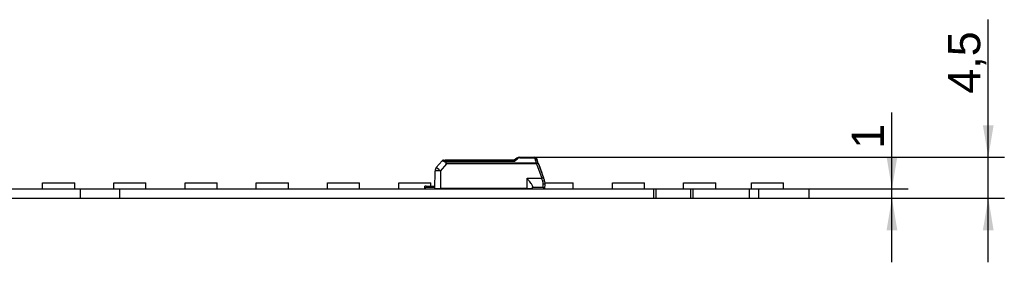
# Model space of a CAD drawing. Header units: millimetres. Extents: x 7 to 819, y 6 to 587.
# Tile 18 of 19: x 566 to 674, y 169 to 196. Entities that reach past the tile are written whole.
import ezdxf
from ezdxf.enums import TextEntityAlignment as Align

# ---------------------------------------------------------------- set-up
doc = ezdxf.new("R2010")
doc.units = ezdxf.units.MM
doc.layers.add('Default', color=7, linetype='Continuous')
doc.layers.add('LINLED_560X20MM_', color=7, linetype='Continuous')
doc.styles.add('SEACAD_Arial', font='arial.ttf')
doc.dimstyles.new('ISO', dxfattribs={"dimtxt": 3.5, "dimasz": 3.5, "dimexe": 1.75, "dimexo": 0, "dimgap": 0.875, "dimtad": 1, "dimtxsty": 'SEACAD_Arial', "dimblk1": '_SE_FILLED', "dimblk2": '_SE_FILLED', "dimsah": 1, "dimcen": 1.75, "dimadec": 0, "dimazin": 0, "dimtfac": 0.5, "dimtdec": 3, "dimtmove": 0, "dimatfit": 3, "dimfxl": 1, "dimarcsym": 0})

# ---------------------------------------------------------------- blocks, each defined once
blk = doc.blocks.new('SE')
at = {"layer": 'LINLED_560X20MM_', "color": 7, "linetype": 'Continuous'}
for p, q in [((611.6, 179.78), (612.23, 180.52)), ((612.38, 180.59), (612.61, 180.59)), ((612.61, 180.48), (612.61, 180.59)), ((620.08, 180.59), (612.61, 180.59)), ((612.61, 180.48), (620.14, 180.48)), ((619.88, 180.59), (618.75, 180.59)), ((620.36, 180.78), (620.08, 180.59)), ((620.08, 180.59), (620.08, 180.59)), ((620.7, 180.89), (622.34, 180.89)), ((620.7, 180.89), (620.7, 180.84)), ((620.7, 180.84), (622.34, 180.84)), ((622.34, 180.84), (622.34, 180.89)), ((622.42, 180.6), (622.34, 180.84)), ((611.45, 177.49), (611.46, 179.39)), ((612.06, 179.39), (612.05, 177.49)), ((612.06, 179.39), (612.74, 180.19)), ((622.52, 180.24), (612.74, 180.24)), ((612.74, 180.24), (612.74, 180.19)), ((622.52, 180.19), (612.74, 180.19)), ((622.52, 180.19), (622.52, 180.24)), ((622.52, 180.19), (623.11, 178.6)), ((622.71, 180.26), (623.29, 178.66)), ((622.77, 180.09), (623.1, 179.19)), ((621.5, 177.49), (621.5, 178.6)), ((621.5, 178.6), (623.11, 178.6)), ((623.2, 178.27), (623.22, 178.28)), ((623.39, 178.41), (623.29, 178.66)), ((514.6, 177.44), (572.8, 177.44)), ((568.68, 178.09), (572.18, 178.09)), ((568.68, 177.44), (568.68, 178.09)), ((572.18, 177.44), (572.18, 178.09)), ((572.8, 176.44), (572.8, 177.44)), ((572.8, 177.44), (577.1, 177.44)), ((576.44, 178.09), (579.94, 178.09)), ((576.44, 177.44), (576.44, 178.09)), ((577.1, 176.44), (577.1, 177.44)), ((577.1, 177.44), (635.3, 177.44)), ((579.94, 177.44), (579.94, 178.09)), ((584.21, 178.09), (587.71, 178.09)), ((584.21, 177.44), (584.21, 178.09)), ((587.71, 177.44), (587.71, 178.09)), ((591.97, 178.09), (595.47, 178.09)), ((591.97, 177.44), (591.97, 178.09)), ((595.47, 177.44), (595.47, 178.09)), ((599.74, 178.09), (603.24, 178.09)), ((599.74, 177.44), (599.74, 178.09)), ((603.24, 177.44), (603.24, 178.09)), ((607.5, 178.09), (611, 178.09)), ((607.5, 177.44), (607.5, 178.09)), ((610.5, 177.74), (610.35, 177.74)), ((610.35, 177.54), (610.35, 177.74)), ((610.35, 177.54), (610.35, 177.44)), ((610.5, 177.74), (611.45, 177.74)), ((610.5, 177.74), (610.5, 177.59)), ((611.45, 177.59), (610.5, 177.59)), ((611, 177.74), (611, 178.09)), ((611.45, 177.49), (612.05, 177.49)), ((621.5, 177.49), (612.05, 177.49)), ((615.26, 177.44), (615.26, 177.49)), ((618.76, 177.44), (618.76, 177.49)), ((620.14, 177.49), (620.14, 177.48)), ((620.97, 177.44), (620.97, 177.49)), ((621.1, 177.49), (621.05, 177.44)), ((621.5, 177.49), (622.1, 177.49)), ((621.7, 177.49), (621.7, 177.44)), ((622.1, 177.49), (622.1, 177.68)), ((623.25, 177.59), (622.1, 177.59)), ((623.25, 177.59), (622.1, 177.59)), ((623.25, 177.59), (623.25, 177.93)), ((623.4, 177.66), (623.4, 177.54)), ((623.4, 177.44), (623.4, 177.54)), ((623.45, 178.09), (626.53, 178.09)), ((623.45, 177.79), (623.45, 178.06)), ((626.53, 177.44), (626.53, 178.09)), ((630.79, 178.09), (634.29, 178.09)), ((630.79, 177.44), (630.79, 178.09)), ((634.29, 177.44), (634.29, 178.09)), ((635.3, 176.44), (635.3, 177.44)), ((635.3, 177.44), (635.55, 177.44)), ((635.55, 176.44), (635.55, 177.44)), ((635.55, 177.44), (639.35, 177.44)), ((638.56, 178.09), (642.06, 178.09)), ((638.56, 177.44), (638.56, 178.09)), ((639.35, 176.44), (639.35, 177.44)), ((639.35, 177.44), (639.6, 177.44)), ((639.6, 176.44), (639.6, 177.44)), ((639.6, 177.44), (645.75, 177.44)), ((642.06, 177.44), (642.06, 178.09)), ((645.75, 176.44), (645.75, 177.44)), ((645.75, 177.44), (646.75, 177.44)), ((645.95, 178.09), (649.45, 178.09)), ((645.95, 177.44), (645.95, 178.09)), ((646.75, 176.44), (646.75, 177.44)), ((646.75, 177.44), (652.25, 177.44)), ((649.45, 177.44), (649.45, 178.09)), ((652.25, 176.44), (652.25, 177.44)), ((514.6, 176.44), (572.8, 176.44)), ((572.8, 176.44), (577.1, 176.44)), ((577.1, 176.44), (635.3, 176.44)), ((635.3, 176.44), (635.55, 176.44)), ((635.55, 176.44), (639.35, 176.44)), ((639.35, 176.44), (639.6, 176.44)), ((639.6, 176.44), (645.75, 176.44)), ((645.75, 176.44), (646.75, 176.44)), ((646.75, 176.44), (652.25, 176.44))]:
    blk.add_line(p, q, dxfattribs=at)
for centre, radius, start, end in [((612.38, 180.39), 0.202, 90.3214, 139.679), ((613.73, 187.72), 7.36, 258.2376, 260.576), ((612.64, 180.05), 0.431, 94.4693, 106.0575), ((597.91, 207.39), 34.91, 309.5581, 310.2759), ((620.7, 180.29), 0.6, 90.0001, 124.507), ((620.67, 180.36), 0.522, 108.3318, 124.8889), ((620.71, 180.49), 0.357, 90.9578, 130.6125), ((622.34, 180.69), 0.2, 20.0005, 89.9999), ((612.21, 176.88), 11.03, 19.4402, 20.5594), ((606.81, 174.64), 16.86, 19.4709, 20.5294), ((612.06, 179.39), 0.6, 140, 179.5), ((625.19, 173.02), 5.96, 108.5546, 110.4736), ((541.75, 154.7), 84.79, 16.1436, 16.3709), ((622.02, 177.93), 1.23, 359.9594, 16.0983), ((622.45, 178.06), 0.999, 0.0032, 20.0029), ((610.5, 177.34), 0.25, 90, 126.8699), ((612.4, 178.04), 0.6, 270, 293.5565), ((620.35, 178.04), 0.6, 246.4435, 249.7036), ((620.35, 178.04), 0.6, 249.7036, 270), ((623.25, 177.79), 0.2, 270, 0), ((623.25, 177.34), 0.25, 53.1301, 90)]:
    blk.add_arc(centre, radius, start, end, dxfattribs=at)
for centre, major_axis, ratio, start_param, end_param in [((612.06, 179.39), (0.6, -0.005), 0.008726, 1.573617, 3.141593), ((612.06, 179.39), (-0.46, 0.386), 0.006685, 4.720219, 6.283185), ((622.52, 180.19), (0.188, 0.068), 0.0082, 0, 1.567895)]:
    blk.add_ellipse(centre, major_axis=major_axis, ratio=ratio, start_param=start_param, end_param=end_param, dxfattribs=at)
for points, knots in [([(612.61, 180.59), (612.59, 180.59), (612.57, 180.58), (612.54, 180.53), (612.53, 180.5), (612.52, 180.46)], [0, 0, 0, 0, 0.5, 0.5, 1, 1, 1, 1]), ([(612.74, 180.19), (612.71, 180.21), (612.65, 180.23), (612.57, 180.32), (612.54, 180.4), (612.52, 180.46)], [0, 0, 0, 0, 0.235372, 0.457314, 1, 1, 1, 1]), ([(612.61, 180.48), (612.61, 180.45), (612.61, 180.41), (612.63, 180.34), (612.65, 180.29), (612.69, 180.25), (612.72, 180.24), (612.74, 180.24)], [0, 0, 0, 0, 0.272042, 0.497908, 0.684926, 0.845835, 1, 1, 1, 1]), ([(620.14, 180.48), (620.14, 180.49), (620.13, 180.51), (620.11, 180.54), (620.1, 180.57), (620.09, 180.58), (620.09, 180.59), (620.08, 180.59), (620.08, 180.59)], [0, 0, 0, 0, 0.20474, 0.394141, 0.568268, 0.727202, 0.87106, 1, 1, 1, 1]), ([(622.34, 180.84), (622.39, 180.85), (622.43, 180.84), (622.5, 180.81), (622.52, 180.79), (622.53, 180.76)], [0, 0, 0, 0, 0.5, 0.5, 1, 1, 1, 1]), ([(622.6, 180.55), (622.59, 180.58), (622.57, 180.59), (622.5, 180.61), (622.46, 180.6), (622.42, 180.6)], [0, 0, 0, 0, 0.5, 0.5, 1, 1, 1, 1]), ([(622.52, 180.24), (622.51, 180.27), (622.49, 180.34), (622.47, 180.43), (622.44, 180.52), (622.42, 180.57), (622.42, 180.6)], [0, 0, 0, 0, 0.264161, 0.518866, 0.764137, 1, 1, 1, 1]), ([(622.71, 180.26), (622.71, 180.27), (622.69, 180.27), (622.62, 180.26), (622.57, 180.25), (622.52, 180.24)], [0, 0, 0, 0, 0.5, 0.5, 1, 1, 1, 1]), ([(621.5, 178.6), (621.58, 178.49), (621.71, 178.32), (621.9, 178.06), (622.06, 177.83), (622.08, 177.72), (622.1, 177.68)], [0, 0, 0, 0, 0.294755, 0.499673, 0.776792, 1, 1, 1, 1]), ([(623.22, 178.28), (623.27, 178.3), (623.32, 178.32), (623.38, 178.37), (623.39, 178.39), (623.39, 178.41)], [0, 0, 0, 0, 0.5, 0.5, 1, 1, 1, 1]), ([(623.45, 178.06), (623.45, 178.03), (623.43, 177.99), (623.35, 177.95), (623.3, 177.93), (623.25, 177.93)], [0, 0, 0, 0, 0.5, 0.5, 1, 1, 1, 1])]:
    blk.add_open_spline(points, degree=3, knots=knots, dxfattribs=at)
blk.add_open_spline([(620.48, 180.76), (620.43, 180.79), (620.39, 180.8), (620.36, 180.78)], degree=3, dxfattribs=at)
blk = doc.blocks.new('DMBLK56')
at = {"layer": 'Default', "linetype": 'Continuous'}
for points in [[(661.85, 180.94), (660.68, 180.94), (661.27, 177.44)], [(661.85, 172.94), (661.27, 176.44), (660.68, 172.94)]]:
    blk.add_hatch(color=7, dxfattribs=at).paths.add_polyline_path(points)
at = {"layer": 'Default', "color": 7, "linetype": 'Continuous'}
for p, q in [((661.27, 169.44), (661.27, 185.78)), ((645.75, 177.44), (663.02, 177.44)), ((645.75, 176.44), (663.02, 176.44))]:
    blk.add_line(p, q, dxfattribs=at)
at = {"layer": 'Default', "color": 7, "linetype": 'Continuous', "style": 'SEACAD_Arial'}
blk.add_text('1', height=3.5, rotation=90, dxfattribs=at).set_placement((656.89, 181.82), align=Align.TOP_LEFT)
blk = doc.blocks.new('_SE_FILLED')
at = {"color": 0}
blk.add_line((0, 0), (-1, 0), dxfattribs=at)
blk.add_solid([(0, 0), (-1, -0.1665), (-1, 0.1665), (0, 0)], dxfattribs=at)
blk = doc.blocks.new('DMBLK57')
at = {"layer": 'Default', "linetype": 'Continuous'}
for points in [[(672.35, 184.39), (671.18, 184.39), (671.77, 180.89)], [(672.35, 172.94), (671.77, 176.44), (671.18, 172.94)]]:
    blk.add_hatch(color=7, dxfattribs=at).paths.add_polyline_path(points)
at = {"layer": 'Default', "color": 7, "linetype": 'Continuous'}
for p, q in [((671.77, 169.44), (671.77, 195.9)), ((622.34, 180.89), (673.52, 180.89)), ((635.3, 176.44), (673.52, 176.44))]:
    blk.add_line(p, q, dxfattribs=at)
at = {"layer": 'Default', "color": 7, "linetype": 'Continuous', "style": 'SEACAD_Arial'}
blk.add_text('4,5', height=3.5, rotation=90, dxfattribs=at).set_placement((667.39, 187.83), align=Align.TOP_LEFT)

msp = doc.modelspace()

# ---------------------------------------------------------------- block references
at = {"layer": 'Default'}
msp.add_blockref('SE', (0, 0), dxfattribs=at)

# ---------------------------------------------------------------- dimensions: what is measured, and where the dimension line sits
at = {"layer": 'Default', "color": 7, "linetype": 'Continuous'}
dim = msp.add_linear_dim(base=(671.76658609, 180.888099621), p1=(635.297454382, 176.438099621), p2=(622.343374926, 180.888099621), angle=90, text='\\A1;<>', dimstyle='ISO', override={"dimdec": 1}, dxfattribs=at)
dim.commit()
dim.dimension.update_dxf_attribs({"geometry": 'DMBLK57', "text_midpoint": (671.76658609, 186.600059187), "dimtype": 160})
dim = msp.add_linear_dim(base=(661.267, 176.438), p1=(645.747, 176.438), p2=(645.747, 177.438), angle=90, text='\\A1;<>', dimstyle='ISO', dxfattribs=at)
dim.commit()
dim.dimension.update_dxf_attribs({"geometry": 'DMBLK56', "text_midpoint": (661.267, 180.595), "dimtype": 161})

doc.saveas('drawing.dxf')
